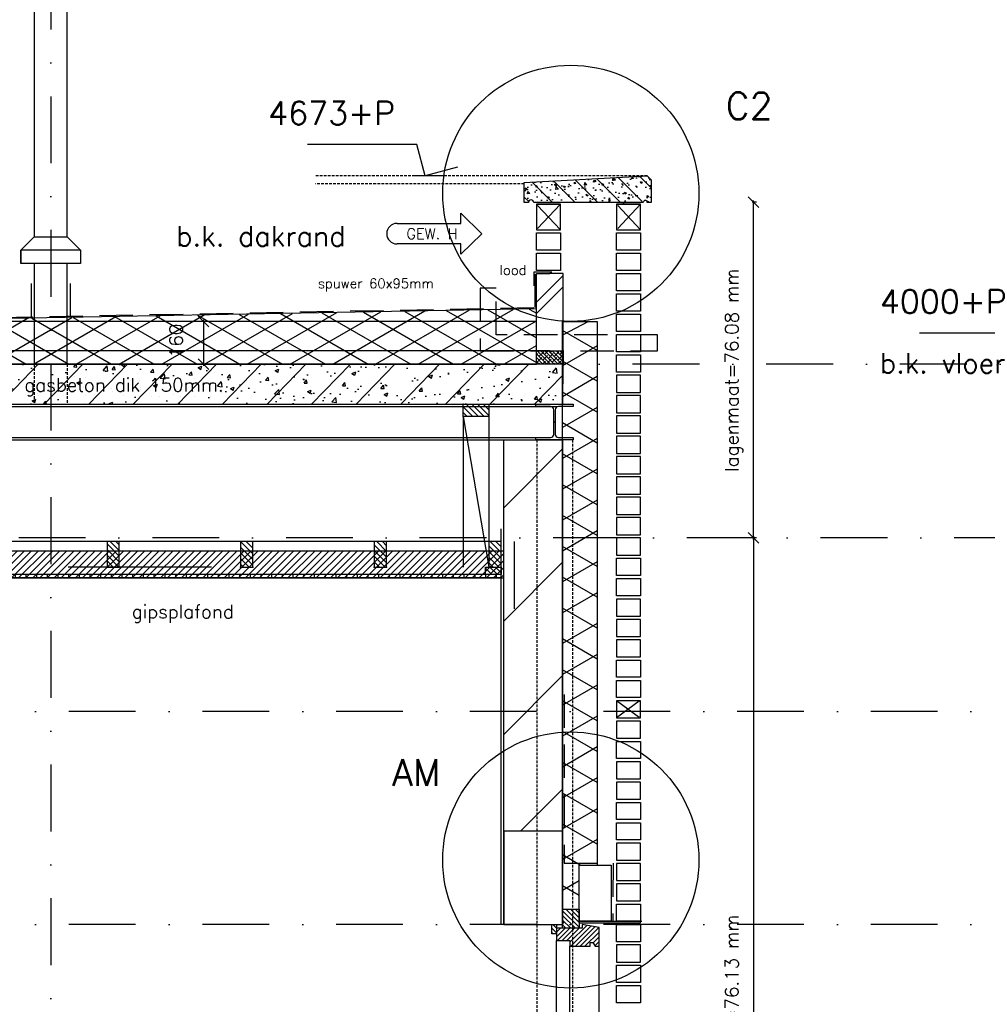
# Model space of a CAD drawing. Extents: x 0 to 316966, y 0 to 192112.
# Tile 43 of 54: x 180647 to 184268, y 94051 to 97735. Entities that reach past the tile are written whole.
import ezdxf

# ---------------------------------------------------------------- set-up
doc = ezdxf.new("R2010")
doc.units = 0
doc.header["$LTSCALE"] = 20
doc.header["$MEASUREMENT"] = 0
doc.header["$PDSIZE"] = -1
for name, pattern in [('DASHDOT', [25, 12.5, -6.25, 0, -6.25]), ('DD1', [2.66667, 1.66667, -0.5, 0, -0.5]), ('HIDDEN', [9.375, 6.25, -3.125]), ('HIDDENX2', [0.75, 0.5, -0.25])]:
    doc.linetypes.add(name, pattern=pattern)
doc.layers.get('0').update_dxf_attribs({"linetype": 'CONTINUOUS'})
doc.layers.get('DEFPOINTS').update_dxf_attribs({"linetype": 'CONTINUOUS'})
for name, color, linetype in [('_DETAILNUMMERS', 4, 'CONTINUOUS'), ('_DETAILNUMMERSTEKST', 4, 'CONTINUOUS'), ('A--01A1_ACEER', 1, 'CONTINUOUS'), ('A--A21--_F-23-', 9, 'CONTINUOUS'), ('A--A21--_F123-', 9, 'CONTINUOUS'), ('A--A22--_F123-', 9, 'CONTINUOUS'), ('A--A25--_F--3-', 9, 'CONTINUOUS'), ('A--A26--_F--3-', 9, 'CONTINUOUS'), ('A--A35--_F--3-', 9, 'CONTINUOUS'), ('A--A42--_F--3-', 9, 'CONTINUOUS'), ('A--L13D3_VLOEREN', 3, 'CONTINUOUS'), ('A--L13DC4_VLOEREN', 4, 'HIDDEN'), ('A--L21--', 3, 'CONTINUOUS'), ('A--L21--_F--3-', 7, 'CONTINUOUS'), ('A--L21--_F-23-', 4, 'CONTINUOUS'), ('A--L21D2_BUITENWAND', 2, 'CONTINUOUS'), ('A--L21D4_BUITENWAND', 4, 'CONTINUOUS'), ('A--L21DC1_BUITENWAND', 1, 'HIDDEN'), ('A--L22--_F--3-', 7, 'CONTINUOUS'), ('A--L22D2_BINNENWAND', 2, 'CONTINUOUS'), ('A--L22DC4_BINNENWAND', 4, 'HIDDEN'), ('A--L25--', 7, 'CONTINUOUS'), ('A--L25--_F-23-', 7, 'CONTINUOUS'), ('A--L26--_F--3-', 7, 'CONTINUOUS'), ('A--L28--', 7, 'CONTINUOUS'), ('A--L28--_F--3-', 1, 'CONTINUOUS'), ('A--L28D1_KONSTRUKTIES', 1, 'CONTINUOUS'), ('A--L28DC1_CONSTR', 1, 'HIDDENX2'), ('A--L31--', 2, 'CONTINUOUS'), ('A--L31A1_BUITENKOZIJN', 1, 'CONTINUOUS'), ('A--L31D1_BUITENKOZIJN', 1, 'CONTINUOUS'), ('A--L35D1_PLAFONDS', 1, 'CONTINUOUS'), ('A--L42--', 7, 'CONTINUOUS'), ('A--L42--_F--3-', 7, 'CONTINUOUS'), ('A--M$1A-_F123-', 1, 'CONTINUOUS'), ('A--M01A1_MAATVOERING', 1, 'CONTINUOUS'), ('A--M01B1_HOOGTE_MAATV', 1, 'CONTINUOUS'), ('A--T01A-25_TEKST', 2, 'CONTINUOUS'), ('A--T01A5_TEKST', 4, 'CONTINUOUS'), ('A--T01B2_HOOGTE_MAATV', 2, 'CONTINUOUS'), ('A--T01B3_HOOGTE_MAATV', 3, 'CONTINUOUS'), ('gewijzigdH', 1, 'CONTINUOUS'), ('STRAMIEN', 8, 'DD1'), ('X--LR---_CP', 7, 'CONTINUOUS')]:
    doc.layers.add(name, color=color, linetype=linetype)
doc.styles.add('ALFA-0_18', font='ROMANS.shx')
doc.styles.add('HIEMSTRA', font='romans.shx')
doc.styles.add('HOOGTEXT', font='ROMANS.shx', dxfattribs={"height": 2.5})
doc.dimstyles.get("Standard").update_dxf_attribs({"dimscale": 40, "dimtxt": 2.5, "dimasz": 2, "dimexe": 0.3, "dimexo": 0.3, "dimgap": 2, "dimtad": 1, "dimdec": 0, "dimzin": 0, "dimdsep": 46, "dimtxsty": 'HIEMSTRA', "dimblk1": 'OBLIQUE', "dimblk2": 'OBLIQUE', "dimsah": 1, "dimcen": 0.09, "dimdle": 0.3, "dimclrd": 1, "dimclre": 1, "dimclrt": 3, "dimadec": 0, "dimazin": 0, "dimtfac": 1, "dimtdec": 4, "dimtix": 1, "dimtmove": 2, "dimatfit": 3, "dimldrblk": 'OBLIQUE', "dimfxl": 0, "dimtvp": 625, "dimtolj": 1, "dimtzin": 0, "dimarcsym": 0})

# ---------------------------------------------------------------- blocks, each defined once
blk = doc.blocks.new('Q020490-')
at = {"layer": 'A--L28--_F--3-', "color": 4, "linetype": 'Continuous'}
blk.add_lwpolyline([(70, -66.5), (-70, -66.5), (-70, -58), (-14.75, -58, 0.4142136), (-2.75, -46), (-2.75, 46, 0.4142136), (-14.75, 58), (-70, 58), (-70, 66.5), (70, 66.5), (70, 58), (14.75, 58, 0.4142136), (2.75, 46), (2.75, -46, 0.4142136), (14.75, -58), (70, -58)], format="xyb", close=True, dxfattribs=at)
at = {"layer": 'X--LR---_CP'}
for p in [(-2.75, 0), (0, 0), (2.75, 0)]:
    blk.add_point(p, dxfattribs=at)
blk = doc.blocks.new('*U502')
at = {"layer": 'A--A21--_F123-', "linetype": 'Continuous'}
h = blk.add_hatch(dxfattribs=at)
h.set_pattern_fill('ALFABKST', color=256, scale=212, style=0)
h.set_pattern_definition([(45, (-182630.73, -96389.85), (-212.00007, 212.00007), []), (45, (-182588.33, -96389.85), (-212.00007, 212.00007), [])])
h.paths.add_polyline_path([(0, 0), (-50, 0), (-50, 289.1), (0, 289.1), (50, 289.1), (50, 0)])
at = {"layer": 'A--L21--_F--3-', "color": 4, "linetype": 'Continuous'}
for points in [[(0, 0), (-50, 0), (-50, 289.1), (0, 289.1)], [(0, 0), (50, 0), (50, 289.1), (0, 289.1)]]:
    blk.add_lwpolyline(points, dxfattribs=at)
blk = doc.blocks.new('HOOGTEP')
at = {"layer": 'A--M01A1_MAATVOERING'}
for p, q in [((0, 0), (0.624, 2.33)), ((0.624, 2.33), (8.794, 2.33)), ((-2.415, 0.647), (0, 0))]:
    blk.add_line(p, q, dxfattribs=at)
at = {"layer": 'A--M01B1_HOOGTE_MAATV'}
blk.add_line((-1.379, 0), (0.911, 0), dxfattribs=at)
at = {"layer": 'A--T01B2_HOOGTE_MAATV', "style": 'HOOGTEXT', "flags": 4}
blk.add_attdef('TEKST', (1.84, -0.671), '', height=1.5, dxfattribs=at)
at = {"layer": 'A--T01B3_HOOGTE_MAATV', "style": 'HOOGTEXT', "flags": 4}
blk.add_attdef('HOOGTE', (1.673, 3.819), '', height=1.75, dxfattribs=at)
blk = doc.blocks.new('*U500')
at = {"layer": 'A--A42--_F--3-', "linetype": 'Continuous'}
h = blk.add_hatch(dxfattribs=at)
h.set_pattern_fill('ALFALINE', color=256, scale=40, angle=45, style=0)
h.set_pattern_definition([(90, (-182448.854, -95652.148), (-40, 7e-15), [])])
h.paths.add_polyline_path([(0, 0), (0, -6.2), (-2713.1, -6.2), (-2713.1, 0), (-2713.1, 6.2), (0, 6.2)])
at = {"layer": 'A--L42--_F--3-', "color": 3, "linetype": 'Continuous'}
for points in [[(0, 0), (0, 6.2), (-2713.1, 6.2), (-2713.1, 0)], [(0, 0), (0, -6.2), (-2713.1, -6.2), (-2713.1, 0)], [(0, 0), (0, -6.2), (-2713.1, -6.2), (-2713.1, 0)], [(0, 0), (0, -6.2), (-2713.1, -6.2), (-2713.1, 0)]]:
    blk.add_lwpolyline(points, dxfattribs=at)
blk = doc.blocks.new('Q020283-')
at = {"layer": 'A--A25--_F--3-'}
h = blk.add_hatch(dxfattribs=at)
h.set_pattern_fill('ALFALINE', color=256, scale=15, style=0, pattern_type=2)
h.set_pattern_definition([(45, (0, 0), (-10.6066, 10.6066), [])])
h.paths.add_polyline_path([(0, 0), (0, 96), (46, 96), (46, 0)])
at = {"layer": 'A--L25--_F-23-', "color": 2, "linetype": 'Continuous'}
blk.add_lwpolyline([(0, 0), (0, 96), (46, 96), (46, 0)], close=True, dxfattribs=at)
at = {"layer": 'X--LR---_CP'}
for p in [(0, 0), (0, 0), (46, 0)]:
    blk.add_point(p, dxfattribs=at)
blk = doc.blocks.new('_OBLIQUE')
at = {"color": 0, "linetype": 'ByBlock'}
blk.add_line((-0.5, -0.5), (0.5, 0.5), dxfattribs=at)
blk = doc.blocks.new('*D233')
at = {"color": 1, "linetype": 'ByBlock'}
for p, q in [((183403.9, 97052.1), (183387.7, 97052.1)), ((183393.7, 95789.9), (183393.7, 97058.1)), ((183403.9, 95795.9), (183387.7, 95795.9))]:
    blk.add_line(p, q, dxfattribs=at)
at = {"layer": 'DEFPOINTS', "color": 0, "linetype": 'ByBlock'}
for p in [(183393.7, 97052.1, 0), (183409.9, 97052.1, 0), (183409.9, 95795.9)]:
    blk.add_point(p, dxfattribs=at)
at = {"color": 1, "linetype": 'ByBlock', "xscale": 40, "yscale": 40, "zscale": 40}
for p, rotation in [((183393.7, 97052.1), 90), ((183393.7, 95795.9), 270)]:
    blk.add_blockref('_OBLIQUE', p, dxfattribs=dict(at, rotation=rotation))
at = {"color": 3, "linetype": 'ByBlock', "insert": (183320.3, 96424), "char_height": 50, "attachment_point": 5, "rotation": 90, "style": 'HIEMSTRA'}
blk.add_mtext('\\A1;lagenmaat=76.08 mm', dxfattribs=at)
blk = doc.blocks.new('*D234')
at = {"color": 1, "linetype": 'ByBlock'}
for p, q in [((183393.7, 95801.9), (183393.7, 92211.5)), ((183399.7, 92217.5), (183399.7, 92217.5))]:
    blk.add_line(p, q, dxfattribs=at)
at = {"layer": 'DEFPOINTS', "color": 0, "linetype": 'ByBlock'}
for p in [(183393.7, 95795.9, 0), (183393.7, 92217.5), (183393.7, 92217.5, 0)]:
    blk.add_point(p, dxfattribs=at)
at = {"color": 1, "linetype": 'ByBlock', "xscale": 40, "yscale": 40, "zscale": 40}
for p, rotation in [((183393.7, 95795.9), 90), ((183393.7, 92217.5), 270)]:
    blk.add_blockref('_OBLIQUE', p, dxfattribs=dict(at, rotation=rotation))
at = {"color": 3, "linetype": 'ByBlock', "insert": (183320.2, 94006.7), "char_height": 50, "attachment_point": 5, "rotation": 90, "style": 'HIEMSTRA'}
blk.add_mtext('\\A1;\\fRomanS|b0|i0|c0|p0;lagenmaat=76.13 mm', dxfattribs=at)
blk = doc.blocks.new('*D275')
at = {"layer": 'A--M$1A-_F123-', "color": 1}
blk.add_arc((166910.9, 95796.3), 293.9, 0, 82, dxfattribs=at)
at = {"layer": 'DEFPOINTS', "color": 0}
for p in [(167016.7, 96549.1), (167080.9, 96036.1), (151814.6, 95796.3), (185768.1, 95796.3), (166895.5, 95686.7)]:
    blk.add_point(p, dxfattribs=at)
at = {"layer": 'A--M$1A-_F123-', "color": 1, "xscale": 40, "yscale": 40, "zscale": 40}
for p, rotation in [((166951.8, 96087.4), 172.0000039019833), ((167204.8, 95796.3), 270)]:
    blk.add_blockref('_OBLIQUE', p, dxfattribs=dict(at, rotation=rotation))
at = {"layer": 'A--M$1A-_F123-', "color": 2, "insert": (167203.5, 96044.8), "char_height": 50, "attachment_point": 5, "rotation": 310.3345, "style": 'HIEMSTRA'}
blk.add_mtext('\\A1;82.00°', dxfattribs=at)
blk = doc.blocks.new('*D363')
at = {"layer": 'A--M$1A-_F123-', "color": 1, "lineweight": -2}
for p, q in [((181381.2, 96605.4), (181329.6, 96605.4)), ((181335.6, 96611.4), (181335.6, 96439.9)), ((181366.8, 96445.9), (181329.6, 96445.9))]:
    blk.add_line(p, q, dxfattribs=at)
at = {"layer": 'DEFPOINTS', "color": 0}
for p in [(181387.2, 96605.4, 0), (181335.6, 96445.9), (181372.8, 96445.9)]:
    blk.add_point(p, dxfattribs=at)
at = {"layer": 'A--M$1A-_F123-', "color": 1, "lineweight": -2, "xscale": 40, "yscale": 40, "zscale": 40}
for p, rotation in [((181335.6, 96605.4), 90), ((181335.6, 96445.9), 270)]:
    blk.add_blockref('_OBLIQUE', p, dxfattribs=dict(at, rotation=rotation))
at = {"layer": 'A--M$1A-_F123-', "color": 2, "insert": (181232.8, 96533.4), "char_height": 50, "attachment_point": 5, "rotation": 90, "style": 'HIEMSTRA'}
blk.add_mtext('\\A1;160', dxfattribs=at)

msp = doc.modelspace()

# ---------------------------------------------------------------- hatches: boundary and pattern name
at = {"layer": 'A--01A1_ACEER', "linetype": 'Continuous'}
h = msp.add_hatch(dxfattribs=at)
h.set_pattern_fill('ANSI31', color=256, scale=150, style=0)
h.set_pattern_definition([(45, (20864.859, 700), (-13.2582521, 13.2582521), [])])
h.paths.add_polyline_path([(179695.763, 95645.898), (182458.854, 95645.899), (182458.854, 95745.899), (179695.763, 95745.898)])
at = {"layer": 'A--A21--_F-23-'}
h = msp.add_hatch(dxfattribs=at)
h.set_pattern_fill('ALFAISO', color=256, scale=80, angle=270, style=0, pattern_type=2)
h.set_pattern_definition([(330, (47325.05, 690), (40, 69.282032), []), (30, (47325.05, 690), (-40, 69.282032), [])])
h.paths.add_polyline_path([(180001.734, 96445.898), (182580.734, 96445.898), (182580.734, 96652.648), (180001.734, 96605.648)])
h = msp.add_hatch(dxfattribs=at)
h.set_pattern_fill('ANSI38', color=256, scale=80, style=0)
h.set_pattern_definition([(135, (272456.597, -2810), (7.0710678, 7.0710678), []), (45, (272456.597, -2810), (21.2132034, 7.0710678), [25, -15])])
h.paths.add_polyline_path([(182680.734, 96445.898), (182580.734, 96445.898), (182580.734, 96495.8), (182680.734, 96495.898)])
h = msp.add_hatch(dxfattribs=at)
h.set_pattern_fill('ALFABET', color=256, scale=20, angle=1, style=0)
h.set_pattern_definition([(46, (0, 0), (-86.320776, 83.359004), []), (51, (0, 0), (143.64922, -10.04493), [15, -165]), (356, (0, 0), (-30.37155, 149.93121), [12, -132]), (101.4514, (11.97, -0.84), (113.27778, 139.88618), [12.74804, -140.22842]), (47.1842, (-0.7, 40), (213.99344, -29.37358), [22.5, -247.5]), (97.6356, (17.13, 37.55), (183.50393, 198.05632), [19.12206, -210.3426]), (352.1842, (-0.7, 40), (183.50378, 198.05647), [18, -198]), (22, (19.47, 30.34), (120.76856, -78.42802), [15, -165]), (327, (19.47, 30.34), (46.12453, 145.85721), [12, -132]), (72.4514, (29.54, 23.81), (166.893145, 67.42906), [12.74804, -140.22842]), (38.5, (0, 0), (1.269641, 66.611074), [0, -130.4, 0, -134, 0, -132.5]), (8.5, (0, 0), (51.229207, 79.788568), [0, -76.4, 0, -127.4, 0, -50.5]), (328.5, (-44.593, -0.78), (106.826954, -2.64699), [0, -50, 0, -156, 0, -207]), (318.5, (-64.59, -1.13), (116.270055, 22.053548), [0, -65, 0, -103.6, 0, -147]), (318.5, (-64.59, -1.13), (116.270055, 22.053548), [0, -65, 0, -103.6, 0, -147])])
h.paths.add_polyline_path([(179754.265, 96295.898), (182680.314, 96295.898), (182680.734, 96445.898), (179754.265, 96445.898)])
at = {"layer": 'A--A25--_F--3-'}
h = msp.add_hatch(dxfattribs=at)
h.set_pattern_fill('ALFALINE', color=256, scale=15, angle=-90, style=0, pattern_type=2)
h.set_pattern_definition([(135, (182349.856, 95658.398), (-10.6066, -10.6066), [])])
h.paths.add_polyline_path([(182448.854, 95658.398), (182389.854, 95658.398), (182389.854, 95686.398), (182448.854, 95686.398)])
h = msp.add_hatch(dxfattribs=at)
h.set_pattern_fill('ALFALINE', color=256, scale=15, angle=-90, style=0, pattern_type=2)
h.set_pattern_definition([(135, (182349.856, 95658.398), (-10.6066, -10.6066), [])])
h.paths.add_polyline_path([(182448.854, 95658.398), (182389.854, 95658.398), (182389.854, 95686.398), (182448.854, 95686.398)])
at = {"layer": 'A--A26--_F--3-'}
h = msp.add_hatch(dxfattribs=at)
h.set_pattern_fill('ALFABET', color=9, scale=10, style=0, pattern_type=2)
h.set_pattern_definition([(135, (292848.41, -2550), (42.426407, 42.426407), []), (130, (292848.41, -2550), (-71.726018, -6.275213), [7.5, -82.5]), (185, (292848.41, -2550), (13.875133, 75.219213), [6, -66]), (79.5486, (292842.43, -2550.52), (-57.850938, 68.943954), [6.37402, -70.11421]), (133.8158, (292848.41, -2530), (-106.724105, -16.5519), [11.25, -123.75]), (83.3644, (292839.52, -2531.38), (-93.46627, 97.41179), [9.56103, -105.1713]), (188.8158, (292848.41, -2530), (-93.466195, 97.41186), [9, -99]), (159, (292838.41, -2535), (-59.690705, -40.26189), [7.5, -82.5]), (214, (292838.41, -2535), (-24.331533, 72.515005), [6, -66]), (108.5486, (292833.435, -2538.355), (-84.022263, 32.25305), [6.37402, -70.11421]), (142.5, (292848.41, -2550), (-1.2159855, 33.2893854), [0, -65.2, 0, -67, 0, -66.25]), (172.5, (292848.41, -2550), (-26.306954, 39.441171), [0, -38.2, 0, -63.7, 0, -25.25]), (212.5, (292870.71, -2550), (-53.3822436, -2.255487), [0, -25, 0, -78, 0, -103.5]), (222.5, (292880.71, -2550), (-58.318617, 10.010498), [0, -32.5, 0, -51.8, 0, -73.5]), (222.5, (292880.71, -2550), (-58.318617, 10.010498), [0, -32.5, 0, -51.8, 0, -73.5])])
edge = h.paths.add_edge_path()
edge.add_line((182535.712, 97050.898), (182535.712, 97125.898))
edge.add_line((182535.712, 97125.898), (182995.712, 97150.898))
edge.add_line((182995.712, 97150.898), (183010.712, 97135.898))
edge.add_line((183010.712, 97135.898), (183010.712, 97050.898))
edge.add_line((183010.712, 97050.898), (182995.712, 97050.898))
edge.add_arc((182985.712, 97050.898), 10, 360, 540)
edge.add_line((182980.712, 97050.898), (182570.712, 97050.898))
edge.add_arc((182560.712, 97050.898), 10, 360, 540)
edge.add_line((182550.712, 97050.898), (182535.712, 97050.898))
at = {"layer": 'A--A35--_F--3-', "linetype": 'Continuous'}
h = msp.add_hatch(dxfattribs=at)
h.set_pattern_fill('ANSI31', color=256, scale=100, angle=90, style=0)
h.paths.add_polyline_path([(182715.354, 94348.898), (182740.987, 94348.898), (182740.987, 94355.09), (182740.734, 94355.09), (182740.734, 94361.282), (182740.734, 94406.951), (182715.354, 94406.951)])
h.paths.add_polyline_path([(182715.354, 94406.951), (182678.854, 94406.951), (182678.854, 94348.898), (182715.354, 94348.898)])
h.paths.add_polyline_path([(182740.987, 94334.962), (182740.987, 94348.898), (182715.354, 94348.898), (182715.354, 94335.05)])
h.paths.add_polyline_path([(182678.854, 94348.898), (182678.854, 94335.175), (182715.354, 94335.05), (182715.354, 94348.898)])
h = msp.add_hatch(dxfattribs=at)
h.set_pattern_fill('ANSI31', color=256, scale=100, angle=90, style=0)
h.paths.add_polyline_path([(182655.545, 94348.898), (182638.037, 94348.898), (182638.037, 94314.314), (182655.545, 94314.314), (182655.545, 94335.22), (182655.545, 94335.22)])
h = msp.add_hatch(dxfattribs=at)
h.set_pattern_fill('ANSI31', color=256, scale=100, style=0)
h.paths.add_polyline_path([(182715.354, 94335.05), (182715.354, 94267.884), (182782.546, 94267.884), (182782.546, 94281.901), (182792.546, 94281.901), (182800.546, 94267.901), (182815.546, 94267.884), (182815.545, 94337.429), (182751.545, 94348.898), (182751.545, 94334.925)])
h.paths.add_polyline_path([(182665.545, 94335.22), (182655.545, 94335.22), (182655.546, 94288.884), (182706.546, 94288.884), (182706.546, 94267.884), (182715.354, 94267.884), (182715.354, 94335.05)])

# ---------------------------------------------------------------- linework, layer by layer
at = {"layer": '_DETAILNUMMERS'}
for centre in [(182709.693, 97085.318), (182709.693, 94590.561)]:
    msp.add_circle(centre, 479.379, dxfattribs=at)
at = {"layer": 'A--01A1_ACEER'}
msp.add_line((182497.265, 95782.398), (182497.265, 95530.128), dxfattribs=at)
at = {"layer": 'A--A21--_F-23-'}
for p, q in [((182776.354, 96605.849), (182678.854, 96555.115)), ((182808.854, 96497.38), (182678.854, 96572.435)), ((182808.854, 96514.7), (182678.854, 96439.645)), ((182808.854, 96381.91), (182678.854, 96456.965)), ((182808.854, 96399.23), (182678.854, 96324.175)), ((182808.854, 96266.439), (182678.854, 96341.495)), ((182808.854, 96283.76), (182678.854, 96208.704)), ((182808.854, 96150.969), (182678.854, 96226.025)), ((182808.854, 96168.29), (182678.854, 96093.234)), ((182808.854, 96035.499), (182678.854, 96110.555)), ((182808.854, 96052.82), (182678.854, 95977.764)), ((182808.854, 95920.029), (182678.854, 95995.085)), ((182808.854, 95937.35), (182678.854, 95862.294)), ((182808.854, 95804.559), (182678.854, 95879.615)), ((182808.854, 95821.88), (182678.854, 95746.824)), ((182808.854, 95689.089), (182678.854, 95764.145)), ((182808.854, 95706.41), (182678.854, 95631.354)), ((182808.854, 95573.619), (182678.854, 95648.675)), ((182808.854, 95590.94), (182678.854, 95515.884)), ((182808.854, 95458.149), (182678.854, 95533.205)), ((182808.854, 95475.47), (182678.854, 95400.414)), ((182808.854, 95342.679), (182678.854, 95417.735)), ((182808.854, 95360), (182678.854, 95284.944)), ((182808.854, 95227.209), (182678.854, 95302.265)), ((182808.854, 95244.529), (182678.854, 95169.474)), ((182808.854, 95111.739), (182678.854, 95186.794)), ((182808.854, 95129.059), (182678.854, 95054.004)), ((182808.854, 94996.269), (182678.854, 95071.324)), ((182808.854, 95013.589), (182678.854, 94938.534)), ((182808.854, 94880.799), (182678.854, 94955.854)), ((182808.854, 94898.119), (182678.854, 94823.064)), ((182808.854, 94765.329), (182678.854, 94840.384)), ((182808.854, 94782.649), (182678.854, 94707.594)), ((182808.854, 94649.859), (182678.854, 94724.914)), ((182808.854, 94667.179), (182678.854, 94592.124)), ((182744.953, 94571.282), (182678.854, 94609.444)), ((182740.734, 94512.38), (182678.854, 94476.654)), ((182740.734, 94458.248), (182678.854, 94493.974))]:
    msp.add_line(p, q, dxfattribs=at)
at = {"layer": 'A--A22--_F123-'}
for p, q in [((182458.854, 95908.984), (182678.854, 96128.984)), ((182458.854, 95484.72), (182678.854, 95704.72)), ((182458.854, 95060.456), (182678.854, 95280.456)), ((182521.56, 94698.898), (182678.854, 94856.192))]:
    msp.add_line(p, q, dxfattribs=at)
at = {"layer": 'A--L13D3_VLOEREN'}
msp.add_lwpolyline([(182680.734, 96445.898), (182580.734, 96445.898), (182580.734, 96495.8), (182680.734, 96495.898)], close=True, dxfattribs=at)
at = {"layer": 'A--L13DC4_VLOEREN'}
for points in [[(180001.734, 97311.231), (180008.925, 96610.648), (182575.734, 96657.648), (182575.734, 96783.344)], [(182638.915, 96790.869), (182570.734, 96790.869), (182570.734, 96739.548)], [(182684.315, 95210.28), (182684.44, 94578.413), (182867.951, 94578.413), (182867.117, 94361.282), (182975.187, 94361.282)]]:
    msp.add_lwpolyline(points, dxfattribs=at)
at = {"layer": 'A--L21--'}
for p, q in [((182580.734, 96605.849), (180001.734, 96605.799)), ((182580.734, 96495.849), (180001.734, 96495.799))]:
    msp.add_line(p, q, dxfattribs=at)
for points in [[(180651.233, 96822.365), (180651.233, 96872.365), (180701.233, 96922.365), (180825.539, 96922.365), (180875.539, 96872.365), (180875.539, 96822.365), (180651.233, 96822.365)], [(180875.539, 96872.365), (180651.233, 96872.365)]]:
    msp.add_lwpolyline(points, dxfattribs=at)
msp.add_lwpolyline([(180001.734, 96445.898), (182580.734, 96445.898), (182580.734, 96652.648), (180001.734, 96605.648)], close=True, dxfattribs=at)
at = {"layer": 'A--L21--_F--3-', "color": 3, "linetype": 'Continuous'}
for points in [[(182678.854, 94348.898), (182678.854, 96605.849), (182743.854, 96605.849)], [(182743.854, 96605.849), (182808.854, 96605.849), (182808.854, 94571.282)]]:
    msp.add_lwpolyline(points, dxfattribs=at)
at = {"layer": 'A--L21--_F-23-', "linetype": 'Continuous'}
msp.add_lwpolyline([(179754.265, 96295.898), (182680.314, 96295.898), (182680.734, 96445.898), (179754.265, 96445.898)], close=True, dxfattribs=at)
at = {"layer": 'A--L21D2_BUITENWAND'}
for points in [[(180702.38, 98829.071), (180701.233, 96922.365)], [(180825.523, 96922.365), (180826.15, 98829.107)], [(180701.547, 96822.365), (180701.387, 96445.898)], [(180825.386, 96445.898), (180825.511, 96822.365)], [(179985.783, 96287.398), (182656.921, 96287.398)], [(179870.265, 96265.935), (179870.265, 96162.897), (182578.854, 96162.898)], [(179870.265, 96171.397), (182578.854, 96171.398)]]:
    msp.add_lwpolyline(points, dxfattribs=at)
at = {"layer": 'A--L21D4_BUITENWAND'}
for points, elevation in [([(182580.734, 96949.048), (182670.734, 96949.048), (182670.734, 97044.814), (182580.734, 97044.814)], 0.002), ([(182580.734, 96949.048), (182670.734, 96949.048), (182670.734, 97044.814), (182580.734, 97044.814)], 0.002), ([(182670.734, 96872.968), (182580.734, 96872.968), (182580.734, 96937.098), (182670.734, 96937.098)], 0), ([(182970.734, 96872.968), (182880.734, 96872.968), (182880.734, 96937.098), (182970.734, 96937.098)], -0.002), ([(182970.734, 96796.888), (182880.734, 96796.888), (182880.734, 96861.018), (182970.734, 96861.018)], -0.002), ([(182970.734, 96720.808), (182880.734, 96720.808), (182880.734, 96784.938), (182970.734, 96784.938)], -0.001), ([(182970.734, 96644.728), (182880.734, 96644.728), (182880.734, 96708.858), (182970.734, 96708.858)], -0.001), ([(182970.734, 96568.648), (182880.734, 96568.648), (182880.734, 96632.778), (182970.734, 96632.778)], 0), ([(182970.734, 96492.568), (182880.734, 96492.568), (182880.734, 96556.698), (182970.734, 96556.698)], 0), ([(182970.734, 96416.488), (182880.734, 96416.488), (182880.734, 96480.618), (182970.734, 96480.618)], 0.001), ([(182970.734, 96404.538), (182880.734, 96404.538), (182880.734, 96340.408), (182970.734, 96340.408)], 0.001), ([(182970.734, 96328.458), (182880.734, 96328.458), (182880.734, 96264.328), (182970.734, 96264.328)], 0.001), ([(182970.734, 96252.378), (182880.734, 96252.378), (182880.734, 96188.248), (182970.734, 96188.248)], 0), ([(182970.734, 96176.298), (182880.734, 96176.298), (182880.734, 96112.168), (182970.734, 96112.168)], 0), ([(182970.734, 96100.218), (182880.734, 96100.218), (182880.734, 96036.088), (182970.734, 96036.088)], -0.001), ([(182970.734, 96024.138), (182880.734, 96024.138), (182880.734, 95960.008), (182970.734, 95960.008)], -0.001), ([(182970.734, 95948.058), (182880.734, 95948.058), (182880.734, 95883.928), (182970.734, 95883.928)], -0.002), ([(182970.734, 95871.978), (182880.734, 95871.978), (182880.734, 95807.848), (182970.734, 95807.848)], -0.002)]:
    msp.add_lwpolyline(points, close=True, dxfattribs=dict(at, elevation=elevation))
for points in [[(182880.734, 96949.048), (182970.734, 96949.048), (182970.734, 97044.814), (182880.734, 97044.814)], [(182880.734, 96949.048), (182970.734, 96949.048), (182970.734, 97044.814), (182880.734, 97044.814)], [(182670.734, 96796.888), (182580.734, 96796.888), (182580.734, 96861.018), (182670.734, 96861.018)], [(182970.734, 95795.618), (182880.734, 95795.618), (182880.734, 95731.488), (182970.734, 95731.488)], [(182970.734, 95655.358), (182880.734, 95655.358), (182880.734, 95719.488), (182970.734, 95719.488)], [(182970.734, 95579.228), (182880.734, 95579.228), (182880.734, 95643.358), (182970.734, 95643.358)], [(182970.734, 95567.228), (182880.734, 95567.228), (182880.734, 95503.098), (182970.734, 95503.098)], [(182970.734, 95491.098), (182880.734, 95491.098), (182880.734, 95426.968), (182970.734, 95426.968)], [(182970.734, 95414.968), (182880.734, 95414.968), (182880.734, 95350.838), (182970.734, 95350.838)], [(182970.734, 95274.708), (182880.734, 95274.708), (182880.734, 95338.838), (182970.734, 95338.838)], [(182970.734, 95198.578), (182880.734, 95198.578), (182880.734, 95262.708), (182970.734, 95262.708)], [(182970.734, 95186.578), (182880.734, 95186.578), (182880.734, 95122.448), (182970.734, 95122.448)], [(182970.734, 95110.448), (182880.734, 95110.448), (182880.734, 95046.318), (182970.734, 95046.318)], [(182970.734, 94970.188), (182880.734, 94970.188), (182880.734, 95034.318), (182970.734, 95034.318)], [(182970.734, 94958.188), (182880.734, 94958.188), (182880.734, 94894.058), (182970.734, 94894.058)], [(182970.734, 94882.058), (182880.734, 94882.058), (182880.734, 94817.928), (182970.734, 94817.928)], [(182970.734, 94741.798), (182880.734, 94741.798), (182880.734, 94805.928), (182970.734, 94805.928)], [(182970.734, 94665.668), (182880.734, 94665.668), (182880.734, 94729.798), (182970.734, 94729.798)], [(182970.734, 94653.668), (182880.734, 94653.668), (182880.734, 94589.538), (182970.734, 94589.538)], [(182970.734, 94577.538), (182880.734, 94577.538), (182880.734, 94513.408), (182970.734, 94513.408)], [(182970.734, 94501.408), (182880.734, 94501.408), (182880.734, 94437.278), (182970.734, 94437.278)], [(182970.734, 94361.148), (182880.734, 94361.148), (182880.734, 94425.278), (182970.734, 94425.278)]]:
    msp.add_lwpolyline(points, close=True, dxfattribs=at)
at = {"layer": 'A--L21D4_BUITENWAND', "color": 1}
for points in [[(182970.734, 94285.018), (182880.734, 94285.018), (182880.734, 94349.148), (182970.734, 94349.148)], [(182970.734, 94273.018), (182880.734, 94273.018), (182880.734, 94208.888), (182970.734, 94208.888)], [(182970.734, 94132.758), (182880.734, 94132.758), (182880.734, 94196.888), (182970.734, 94196.888)], [(182970.734, 94056.628), (182880.734, 94056.628), (182880.734, 94120.758), (182970.734, 94120.758)]]:
    msp.add_lwpolyline(points, close=True, dxfattribs=at)
at = {"layer": 'A--L21DC1_BUITENWAND'}
for p, q in [((182965.734, 95124.354), (182880.734, 95186.578)), ((182880.734, 95123.578), (182965.734, 95186.578))]:
    msp.add_line(p, q, dxfattribs=at)
at = {"layer": 'A--L21DC1_BUITENWAND', "elevation": 0.002}
msp.add_lwpolyline([(182670.734, 96949.048), (182580.712, 97044.814), (182670.712, 97044.814), (182580.734, 96949.048)], close=True, dxfattribs=at)
msp.add_lwpolyline([(182670.734, 96949.048), (182580.712, 97044.814), (182670.712, 97044.814), (182580.734, 96949.048)], close=True, dxfattribs=at)
at = {"layer": 'A--L21DC1_BUITENWAND'}
for points in [[(182970.734, 96949.048), (182880.712, 97044.814), (182970.712, 97044.814), (182880.734, 96949.048)], [(182970.734, 96949.048), (182880.712, 97044.814), (182970.712, 97044.814), (182880.734, 96949.048)], [(183034.337, 96495.8), (183034.337, 96555.8), (182430.734, 96555.8), (182430.734, 96729.921), (182370.734, 96729.921), (182370.734, 96495.8)]]:
    msp.add_lwpolyline(points, close=True, dxfattribs=at)
at = {"layer": 'A--L22--_F--3-', "color": 4, "linetype": 'Continuous'}
for points in [[(182458.854, 94348.898), (182458.854, 96162.898), (182568.854, 96162.898)], [(182568.854, 96162.898), (182678.854, 96162.898), (182678.854, 94348.898)]]:
    msp.add_lwpolyline(points, dxfattribs=at)
at = {"layer": 'A--L22D2_BINNENWAND'}
msp.add_line((182448.854, 94348.898), (182448.854, 95830.435), dxfattribs=at)
at = {"layer": 'A--L22DC4_BINNENWAND', "linetype": 'Continuous'}
for p, q in [((182740.734, 94361.282), (182740.734, 94355.09)), ((182740.734, 94361.282), (182970.734, 94361.282)), ((182970.734, 94355.09), (182970.734, 94361.148)), ((182740.734, 94355.09), (182970.734, 94355.09))]:
    msp.add_line(p, q, dxfattribs=at)
msp.add_lwpolyline([(182458.854, 94348.898), (182678.854, 94348.898), (182678.854, 94698.898), (182458.854, 94698.898)], close=True, dxfattribs=at)
at = {"layer": 'A--L25--_F-23-', "color": 2, "linetype": 'Continuous'}
msp.add_lwpolyline([(182448.854, 95658.398), (182389.854, 95658.398), (182389.854, 95686.398), (182448.854, 95686.398)], close=True, dxfattribs=at)
msp.add_lwpolyline([(182448.854, 95658.398), (182389.854, 95658.398), (182389.854, 95686.398), (182448.854, 95686.398)], close=True, dxfattribs=at)
at = {"layer": 'A--L26--_F--3-', "color": 4, "linetype": 'Continuous'}
msp.add_lwpolyline([(182535.712, 97050.898), (182535.712, 97125.898), (182995.712, 97150.898), (183010.712, 97135.898), (183010.712, 97050.898), (182995.712, 97050.898, 1), (182980.712, 97050.898), (182570.712, 97050.898, 1), (182550.712, 97050.898)], format="xyb", close=True, dxfattribs=at)
at = {"layer": 'A--L28D1_KONSTRUKTIES'}
msp.add_lwpolyline([(182860.734, 94361.282), (182740.734, 94361.282), (182740.734, 94571.282), (182860.734, 94571.282)], close=True, dxfattribs=at)
at = {"layer": 'A--L28DC1_CONSTR'}
for p, q in [((182995.712, 97150.898), (181754.361, 97150.898)), ((182995.712, 97150.898), (181754.361, 97150.898)), ((182535.712, 97121.177), (181754.361, 97121.177)), ((182535.712, 97121.177), (181754.361, 97121.177)), ((180701.387, 96445.898), (180701.387, 96295.898)), ((180825.386, 96445.898), (180825.386, 96295.898)), ((182582.354, 96162.898), (182582.354, 92395.898)), ((182715.354, 96162.898), (182715.354, 92395.898))]:
    msp.add_line(p, q, dxfattribs=at)
at = {"layer": 'A--L31--', "linetype": 'Continuous'}
for points in [[(182678.854, 94406.951), (182740.987, 94406.951), (182740.987, 94334.962), (182678.854, 94334.962)], [(182655.545, 94314.314), (182638.037, 94314.314), (182638.037, 94348.898), (182655.545, 94348.898)]]:
    msp.add_lwpolyline(points, close=True, dxfattribs=at)
at = {"layer": 'A--L31--', "color": 2, "linetype": 'Continuous'}
msp.add_lwpolyline([(182815.545, 94337.429), (182751.545, 94348.898), (182751.545, 94334.925), (182665.545, 94335.22), (182665.545, 94335.22), (182655.545, 94335.22), (182655.546, 94288.884), (182706.546, 94288.884), (182706.546, 94267.884), (182782.546, 94267.884), (182782.546, 94267.884), (182782.546, 94281.901), (182792.546, 94281.901), (182800.546, 94267.901), (182815.546, 94267.884)], close=True, dxfattribs=at)
at = {"layer": 'A--L31A1_BUITENKOZIJN'}
for p, q in [((182655.545, 93846.885), (182655.545, 94288.884)), ((182706.545, 93846.885), (182706.545, 94267.884)), ((182815.545, 93813.352), (182815.545, 94267.884))]:
    msp.add_line(p, q, dxfattribs=at)
at = {"layer": 'A--L31D1_BUITENKOZIJN'}
for p, q in [((182306.854, 96249.898), (182306.854, 95686.398)), ((182306.854, 96249.898), (182402.854, 95686.398)), ((182402.854, 96249.898), (182402.854, 95686.398)), ((182402.854, 95782.398), (180020.265, 95782.398)), ((181364.779, 95686.398), (180828.902, 95686.398))]:
    msp.add_line(p, q, dxfattribs=at)
at = {"layer": 'A--L35D1_PLAFONDS', "linetype": 'Continuous'}
msp.add_lwpolyline([(179695.763, 95645.898), (182458.854, 95645.899), (182458.854, 95745.899), (179695.763, 95745.898)], close=True, dxfattribs=at)
at = {"layer": 'A--T01A5_TEKST'}
for p, q in [((180690.714, 96747.925), (180690.714, 96623.132)), ((180836.058, 96747.925), (180836.058, 96623.132))]:
    msp.add_line(p, q, dxfattribs=at)
for points in [[(180701.233, 96922.365), (180651.233, 96872.365), (180651.233, 96822.365)], [(180825.539, 96922.365), (180875.539, 96872.365), (180875.539, 96822.365)]]:
    msp.add_lwpolyline(points, dxfattribs=at)
at = {"layer": 'gewijzigdH', "linetype": 'Continuous'}
for p, q in [((182297.843, 97011.034), (182377.203, 96934.234)), ((182297.843, 96972.634), (182297.843, 97011.034)), ((182059.317, 96972.634), (182297.843, 96972.634)), ((182059.317, 96972.634), (182297.843, 96972.634)), ((182377.203, 96934.234), (182297.843, 96857.434)), ((182297.843, 96895.834), (182059.317, 96895.834)), ((182297.843, 96895.834), (182059.317, 96895.834)), ((182297.843, 96857.434), (182297.843, 96895.834))]:
    msp.add_line(p, q, dxfattribs=at)
msp.add_ellipse((182059.317, 96934.234), major_axis=(-27.153, 27.153), ratio=1, start_param=-0.78539816, end_param=2.35619449, dxfattribs=at)
at = {"layer": 'STRAMIEN', "linetype": 'DASHDOT'}
for p, q in [((180764.265, 109950.716), (180764.265, 90560.27)), ((189192.195, 96445.898), (167907.606, 96445.898)), ((188895.387, 95795.898), (151614.265, 95795.898)), ((189082.969, 95145.898), (152098.725, 95145.898)), ((189082.969, 94348.898), (152098.725, 94348.898))]:
    msp.add_line(p, q, dxfattribs=at)
at = {"layer": 'X--LR---_CP', "color": 1}
msp.add_point((182680.544, 94355.889), dxfattribs=at)

# ---------------------------------------------------------------- block references
at = {"color": 3}
ref = msp.add_blockref('HOOGTEP', (182164.442, 97150.898), dxfattribs=dict(at, xscale=-50, yscale=50))
ref.add_attrib('TEKST', 'b.k. dakrand', (181233.169, 96887.492), dxfattribs={"layer": 'A--T01B2_HOOGTE_MAATV', "height": 75, "style": 'HOOGTEXT', "flags": 4})
ref.add_attrib('HOOGTE', '4673+P', (181576.645, 97341.872), dxfattribs={"layer": 'A--T01B3_HOOGTE_MAATV', "height": 87.5, "style": 'HOOGTEXT', "flags": 4})
ref = msp.add_blockref('HOOGTEP', (184454.347, 96445.898), dxfattribs=dict(at, xscale=-50, yscale=50))
ref.add_attrib('TEKST', 'b.k. vloer', (183865.931, 96412.343), dxfattribs={"layer": 'A--T01B2_HOOGTE_MAATV', "height": 75, "style": 'HOOGTEXT', "flags": 4})
ref.add_attrib('HOOGTE', '4000+P', (183866.549, 96636.872), dxfattribs={"layer": 'A--T01B3_HOOGTE_MAATV', "height": 87.5, "style": 'HOOGTEXT', "flags": 4})
at = {"layer": 'A--L21--'}
msp.add_blockref('*U502', (182630.734, 96495.849), dxfattribs=at)
at = {"layer": 'A--L25--', "rotation": 270}
msp.add_blockref('Q020283-', (182306.854, 96295.898), dxfattribs=at)
at = {"layer": 'A--L25--', "xscale": -1}
for p in [(181020.265, 95686.398), (181520.265, 95686.398), (182020.265, 95686.398), (182448.854, 95686.398)]:
    msp.add_blockref('Q020283-', p, dxfattribs=at)
at = {"layer": 'A--L28--'}
msp.add_blockref('Q020490-', (182648.854, 96229.398), dxfattribs=at)
at = {"layer": 'A--L42--'}
msp.add_blockref('*U500', (182448.854, 95652.148), dxfattribs=at)

# ---------------------------------------------------------------- texts
at = {"layer": '_DETAILNUMMERSTEKST', "style": 'HIEMSTRA'}
for s, p in [('C2', (183289.112, 97362.286)), ('AM', (182041.261, 94867.529))]:
    msp.add_text(s, height=100, dxfattribs=at).set_placement(p)
at = {"layer": 'A--01A1_ACEER', "linetype": 'Continuous', "style": 'HIEMSTRA'}
msp.add_text('gipsplafond', height=50, dxfattribs=at).set_placement((181066.715, 95494.944))
at = {"layer": 'A--M$1A-_F123-', "style": 'HIEMSTRA'}
for s, p in [('lood', (182443.498, 96780.379)), ('spuwer 60x95mm', (181763.58, 96729.94))]:
    msp.add_text(s, height=36, dxfattribs=at).set_placement(p)
at = {"layer": 'A--T01A-25_TEKST', "style": 'HIEMSTRA'}
msp.add_text('gasbeton dik 150mm.', height=50, dxfattribs=at).set_placement((180664.962, 96343.401))
at = {"layer": 'gewijzigdH', "color": 2, "insert": (182286.382, 96953.783), "char_height": 40, "width": 276.4543, "attachment_point": 3, "style": 'ALFA-0_18'}
msp.add_mtext('GEW. H', dxfattribs=at)

# ---------------------------------------------------------------- dimensions: what is measured, and where the dimension line sits
at = {"layer": 'A--M$1A-_F123-', "linetype": 'Continuous'}
for base, p1, p2, text, picture, middle in [((183393.676, 97052.114), (183409.892, 95795.898, 0), (183409.892, 97052.114), 'lagenmaat=76.08 mm', '*D233', (183320.343, 96424.006, 0)), ((183393.676, 92217.508, 0), (183393.676, 95795.898, 0), (183393.676, 92217.508), '\\fRomanS|b0|i0|c0|p0;lagenmaat=76.13 mm', '*D234', (183320.173, 94006.703))]:
    dim = msp.add_linear_dim(base=base, p1=p1, p2=p2, angle=270, text=text, dimstyle='Standard', override={"dimscale": 20}, dxfattribs=at)
    dim.commit()
    dim.dimension.update_dxf_attribs({"geometry": picture, "text_midpoint": middle})
at = {"layer": 'A--M$1A-_F123-'}
dim = msp.add_linear_dim(base=(181335.561, 96445.898), p1=(181387.241, 96605.434, 0), p2=(181372.782, 96445.898), angle=90, dimstyle='Standard', override={"dimscale": 20, "dimclrt": 2}, dxfattribs=at)
dim.commit()
dim.dimension.update_dxf_attribs({"geometry": '*D363', "text_midpoint": (181232.782, 96533.398), "dimtype": 160})
dim = msp.add_angular_dim_2l(base=(167080.866, 96036.118), line1=((185768.124, 95796.315), (151814.591, 95796.315)), line2=((166895.466, 95686.733), (167016.658, 96549.059)), dimstyle='Standard', override={"dimscale": 20, "dimexe": 0, "dimexo": 0, "dimdec": 2, "dimcen": 0, "dimdle": 0, "dimclrt": 2, "dimadec": 2, "dimtfac": 0.75, "dimtvp": 1.5}, dxfattribs=at)
dim.commit()
dim.dimension.update_dxf_attribs({"geometry": '*D275', "text_midpoint": (167203.455, 96044.751), "dimtype": 162})

doc.saveas('drawing.dxf')
